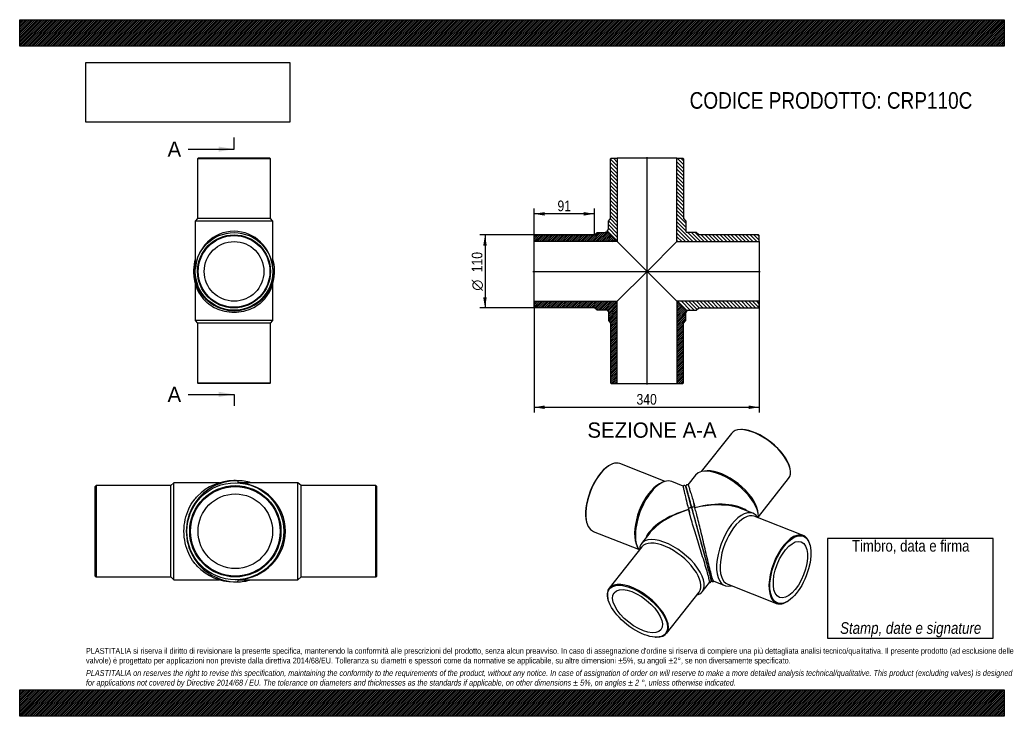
# Model space of a CAD drawing. Header units: millimetres. Extents: x 0 to 1485, y 0 to 1050.
import ezdxf
from ezdxf.enums import TextEntityAlignment as Align
from ezdxf.lldxf.tags import DXFTag

# ---------------------------------------------------------------- set-up
doc = ezdxf.new("R2010")
doc.units = ezdxf.units.MM
doc.header["$LTSCALE"] = 5
for name, color, linetype in [('CRP110C', 7, 'Continuous'), ('CRP110C_MIR', 7, 'Continuous'), ('Default', 7, 'Continuous'), ('DV4_Default', 7, 'Continuous')]:
    doc.layers.add(name, color=color, linetype=linetype)
doc.styles.add('SEACAD_Arial_Narrow', font='ARIALN.TTF')
doc.styles.add('SEACAD_Solid_Edge_ANSI', font='seans.ttf')
doc.styles.add('SEACAD_Solid_Edge_ANSI1_Symbols', font='semeca1.ttf')
tags = doc.linetypes.add('CENTER2', pattern=[28.575, 19.05, -3.175, 3.175, -3.175]).pattern_tags.tags
tags[10:11] = [DXFTag(74, 4), DXFTag(75, 0), DXFTag(340, '0'), DXFTag(46, 0.0), DXFTag(50, 0.0), DXFTag(44, 0.0), DXFTag(45, 0.0)]
tags[8:9] = [DXFTag(74, 4), DXFTag(75, 0), DXFTag(340, '0'), DXFTag(46, 0.0), DXFTag(50, 0.0), DXFTag(44, 0.0), DXFTag(45, 0.0)]
tags[6:7] = [DXFTag(74, 4), DXFTag(75, 0), DXFTag(340, '0'), DXFTag(46, 0.0), DXFTag(50, 0.0), DXFTag(44, 0.0), DXFTag(45, 0.0)]
tags[4:5] = [DXFTag(74, 4), DXFTag(75, 0), DXFTag(340, '0'), DXFTag(46, 0.0), DXFTag(50, 0.0), DXFTag(44, 0.0), DXFTag(45, 0.0)]
doc.dimstyles.new('Plastitalia', dxfattribs={"dimtxt": 16, "dimasz": 16, "dimexe": 8, "dimexo": 0, "dimgap": 4, "dimtad": 1, "dimdec": 0, "dimtxsty": 'SEACAD_Arial_Narrow', "dimblk1": '_SE_FILLED', "dimblk2": '_SE_FILLED', "dimsah": 1, "dimcen": 8, "dimadec": 0, "dimazin": 0, "dimtfac": 0.7, "dimtdec": 1, "dimtmove": 0, "dimatfit": 3, "dimfxl": 1, "dimtolj": 1, "dimarcsym": 0})
picture_1 = doc.add_image_def('image1.jpg', size_in_pixel=(4302, 1260))

# ---------------------------------------------------------------- blocks, each defined once
blk = doc.blocks.new('SE')
at = {"layer": 'CRP110C', "color": 7, "linetype": 'Continuous'}
for p, q in [((264.8, 651.7), (264.8, 596.6)), ((381.8, 596.6), (381.8, 651.6)), ((381.8, 596.6), (264.8, 596.6)), ((264.8, 596.6), (268.3, 592.6)), ((378.3, 592.6), (381.8, 596.6)), ((378.3, 592.6), (268.3, 592.6)), ((268.3, 592.6), (268.3, 502.6)), ((378.3, 502.6), (378.3, 592.6)), ((268.3, 502.6), (378.3, 502.6)), ((268.3, 502.6), (269.3, 501.6)), ((377.3, 501.6), (269.3, 501.6)), ((377.3, 501.6), (378.3, 502.6))]:
    blk.add_line(p, q, dxfattribs=at)
for centre, start, end in [((323.3, 669.5), 178.8535, 180.585), ((323.3, 668.9), 180.0066, 226.1651), ((323.3, 668.9), 313.5603, 359.9933), ((323.3, 669.5), 359.415, 1.239)]:
    blk.add_arc(centre, 61, start, end, dxfattribs=at)
for centre, major_axis, start_param, end_param in [((264.8, 668.9), (2.5, 0), 2.961559, 3.143538), ((381.8, 668.9), (-2.5, 0), 3.139647, 3.317204)]:
    blk.add_ellipse(centre, major_axis=major_axis, ratio=0.707107, start_param=start_param, end_param=end_param, dxfattribs=at)
blk.add_open_spline([(381.8, 671.9), (381.8, 671.5), (381.8, 671.1), (381.8, 670.6)], degree=3, dxfattribs=at)
blk.add_open_spline([(365.4, 624.7), (363.9, 623.4), (362.4, 622.1), (357.7, 618.4), (354.1, 616.3), (346.2, 612.6), (341.9, 611.1), (332.9, 609.1), (328.1, 608.6), (318.5, 608.6), (313.7, 609.1), (304.6, 611.2), (300.3, 612.6), (292.5, 616.3), (288.9, 618.4), (284.1, 622.1), (282.5, 623.5), (281, 624.9)], degree=3, knots=[0.2807262, 0.2807262, 0.2807262, 0.2807262, 0.3125, 0.3125, 0.375, 0.375, 0.4375, 0.4375, 0.5, 0.5, 0.5625, 0.5625, 0.625, 0.625, 0.6875, 0.6875, 0.7206741, 0.7206741, 0.7206741, 0.7206741], dxfattribs=at)
at = {"layer": 'CRP110C_MIR', "color": 7, "linetype": 'Continuous'}
for p, q in [((269.3, 841.1), (268.3, 840.1)), ((378.3, 840.1), (268.3, 840.1)), ((268.3, 840.1), (268.3, 750.1)), ((377.3, 841.1), (269.3, 841.1)), ((378.3, 840.1), (377.3, 841.1)), ((378.3, 750.1), (378.3, 840.1)), ((268.3, 750.1), (264.8, 746.1)), ((381.8, 746.1), (264.8, 746.1)), ((264.8, 746.1), (264.8, 677.7)), ((378.3, 750.1), (268.3, 750.1)), ((381.8, 746.1), (378.3, 750.1)), ((381.8, 677.7), (381.8, 746.1)), ((264.9, 674.1), (264.9, 674.2)), ((264.9, 674.2), (264.9, 674.2)), ((381.7, 674.2), (381.7, 674.1)), ((381.7, 674.2), (381.7, 674.2))]:
    blk.add_line(p, q, dxfattribs=at)
for radius in [58.5, 55, 54, 45]:
    blk.add_circle((323.3, 670.6), radius, dxfattribs=at)
for centre, radius, start, end in [((324.1, 672.4), 61.8, 163.6669, 180.0259), ((322.5, 672.4), 61.8, 359.9763, 16.3267), ((323.3, 672.4), 61, 179.9977, 0.0023)]:
    blk.add_arc(centre, radius, start, end, dxfattribs=at)
for centre, major_axis, ratio, start_param, end_param in [((323.3, 670.6), (0, -60.5), 0.966942, 1.630227, 4.652959), ((264.8, 672.4), (2.5, 0), 0.707107, 1.528767, 3.139649), ((381.8, 672.4), (-2.5, 0), 0.707107, 3.143537, 4.754418)]:
    blk.add_ellipse(centre, major_axis=major_axis, ratio=ratio, start_param=start_param, end_param=end_param, dxfattribs=at)
for points in [[(264.8, 677.7), (264.8, 676.6), (264.8, 675.4), (264.9, 674.2)], [(381.7, 674.2), (381.8, 675.4), (381.8, 676.6), (381.8, 677.7)]]:
    blk.add_open_spline(points, degree=3, dxfattribs=at)
blk = doc.blocks.new('SE1')
at = {"layer": 'CRP110C', "color": 7, "linetype": 'Continuous'}
for p, q in [((115.2, 347.7), (114, 346.4)), ((114, 211.4), (114, 346.4)), ((115.2, 347.7), (115.2, 210.2)), ((227.7, 347.7), (115.2, 347.7)), ((232.7, 352.1), (227.7, 347.7)), ((227.7, 210.2), (227.7, 347.7)), ((232.7, 205.8), (232.7, 352.1)), ((301.5, 352.1), (232.7, 352.1)), ((114, 211.4), (115.2, 210.2)), ((115.2, 210.2), (227.7, 210.2)), ((227.7, 210.2), (232.7, 205.8)), ((232.7, 205.8), (301.4, 205.8))]:
    blk.add_line(p, q, dxfattribs=at)
for centre, radius, start, end in [((323, 278.9), 76.2, 90.0066, 136.1651), ((323.8, 278.9), 76.3, 88.8535, 90.585), ((323, 278.9), 76.2, 223.5603, 269.9933), ((323.8, 278.9), 76.3, 269.415, 271.239)]:
    blk.add_arc(centre, radius, start, end, dxfattribs=at)
for centre, major_axis, start_param, end_param in [((323, 352.1), (0, -3.13), 2.961559, 3.143538), ((323, 205.8), (0, 3.13), 3.139647, 3.317204)]:
    blk.add_ellipse(centre, major_axis=major_axis, ratio=0.707107, start_param=start_param, end_param=end_param, dxfattribs=at)
blk.add_open_spline([(267.8, 226.4), (266.1, 228.1), (264.5, 230), (260, 236), (257.3, 240.4), (252.7, 250.3), (250.9, 255.6), (248.4, 267), (247.7, 273), (247.7, 284.9), (248.4, 290.9), (250.9, 302.3), (252.7, 307.6), (257.3, 317.4), (260, 321.9), (264.6, 328), (266.3, 329.9), (268.1, 331.8)], degree=3, knots=[0.2807262, 0.2807262, 0.2807262, 0.2807262, 0.3125, 0.3125, 0.375, 0.375, 0.4375, 0.4375, 0.5, 0.5, 0.5625, 0.5625, 0.625, 0.625, 0.6875, 0.6875, 0.7206741, 0.7206741, 0.7206741, 0.7206741], dxfattribs=at)
blk.add_open_spline([(326.9, 205.8), (326.3, 205.8), (325.8, 205.8), (325.2, 205.8)], degree=3, dxfattribs=at)
at = {"layer": 'CRP110C_MIR', "color": 7, "linetype": 'Continuous'}
for p, q in [((329.6, 351.9), (329.7, 351.9)), ((329.7, 351.9), (329.7, 351.9)), ((419.6, 352.1), (334.1, 352.1)), ((419.6, 205.8), (419.6, 352.1)), ((424.6, 347.7), (419.6, 352.1)), ((424.6, 210.2), (424.6, 347.7)), ((537.1, 347.7), (424.6, 347.7)), ((537.1, 210.2), (537.1, 347.7)), ((538.4, 346.4), (537.1, 347.7)), ((538.4, 211.4), (538.4, 346.4)), ((419.6, 205.8), (424.6, 210.2)), ((424.6, 210.2), (537.1, 210.2)), ((537.1, 210.2), (538.4, 211.4)), ((329.7, 205.9), (329.6, 205.9)), ((329.7, 205.9), (329.7, 205.9)), ((334.1, 205.8), (419.6, 205.8))]:
    blk.add_line(p, q, dxfattribs=at)
for radius in [73.1, 68.8, 67.5, 56.2]:
    blk.add_circle((325.2, 278.9), radius, dxfattribs=at)
for centre, radius, start, end in [((327.5, 278.9), 76.2, 89.9977, 270.0023), ((327.5, 277.9), 77.3, 73.6669, 90.0259), ((327.5, 280), 77.3, 269.9763, 286.3267)]:
    blk.add_arc(centre, radius, start, end, dxfattribs=at)
for centre, major_axis, ratio, start_param, end_param in [((327.5, 352.1), (0, -3.13), 0.707107, 1.528767, 3.139649), ((325.2, 278.9), (-75.6, 0), 0.966942, 1.630227, 4.652959), ((327.5, 205.8), (0, 3.13), 0.707107, 3.143537, 4.754418)]:
    blk.add_ellipse(centre, major_axis=major_axis, ratio=ratio, start_param=start_param, end_param=end_param, dxfattribs=at)
for points in [[(334.1, 352.1), (332.6, 352.1), (331.2, 352), (329.7, 351.9)], [(329.7, 205.9), (331.2, 205.8), (332.6, 205.8), (334.1, 205.8)]]:
    blk.add_open_spline(points, degree=3, dxfattribs=at)
blk = doc.blocks.new('SE2')
at = {"layer": 'CRP110C', "color": 7, "linetype": 'Continuous'}
for p, q in [((888.8, 377.8), (888, 377.2)), ((973.4, 354.1), (905.2, 380.8)), ((968.7, 352.2), (965, 350.4)), ((1000.8, 347.1), (983.5, 353.9)), ((1008.8, 311.7), (1008.8, 311.8)), ((854.9, 292.7), (855.1, 291.7)), ((865.1, 278.4), (933.3, 251.7)), ((950.3, 276.3), (937.7, 260.4)), ((938.3, 255.4), (889.1, 193.2)), ((929.7, 260.1), (931.1, 256.3)), ((1029.5, 187.8), (1040.6, 201.9)), ((975.5, 125), (1024.6, 187.2)), ((887.2, 176.9), (887.5, 175.9)), ((959, 119.4), (960, 119.4))]:
    blk.add_line(p, q, dxfattribs=at)
blk.add_arc((7878.3, 2088.8), 7090.1, 195.24105, 195.36924, dxfattribs=at)
for centre, major_axis, ratio, start_param, end_param in [((884.4, 329.9), (19.7, 50.3), 0.47604, 0.571993, 2.569599), ((885.2, 329.6), (-20, -51.2), 0.47604, 3.141593, 6.283185), ((962.2, 299.4), (-21.3, -54.5), 0.47604, 3.141593, 5.987311), ((958.9, 300.7), (-20, -51.2), 0.47604, 3.635018, 5.78976), ((1024, 275.2), (14.7, -54.1), 0.001558, 2.345566, 3.140438), ((1011.2, 312.5), (2.41, 0.65), 0.671516, 0.002303, 3.185926), ((1024, 275.2), (81.6, 20.7), 0.466753, 1.638783, 2.812622), ((1024, 275.2), (80.9, 23.3), 0.466769, 1.623919, 2.427616), ((1024, 275.2), (80.9, 23.3), 0.466769, -3.855569, -3.718942), ((983.6, 224.1), (45.9, -36.3), 0.473626, 0, 3.489257), ((981.4, 221.3), (43.2, -34.1), 0.473626, 0, 3.141593), ((932.3, 159.1), (-43.2, 34.1), 0.473626, 0, 0.567788), ((932.3, 159.1), (-43.2, 34.1), 0.473626, 2.573805, 6.283185), ((983.6, 224.1), (45.9, -36.3), 0.473626, 5.935521, 6.283185)]:
    blk.add_ellipse(centre, major_axis=major_axis, ratio=ratio, start_param=start_param, end_param=end_param, dxfattribs=at)
for major_axis in [(42.4, -33.5), (35.3, -27.9)]:
    blk.add_ellipse((931.8, 158.4), major_axis=major_axis, ratio=0.473626, dxfattribs=at)
for points, degree, knots in [([(1000.7, 347.2), (1000.7, 347.1), (1000.6, 347), (1000.7, 346.1), (1000.8, 345.1), (1001.4, 342.2), (1001.8, 340.3), (1002.7, 336), (1003.3, 333.5), (1004.9, 326.9), (1006, 322.4), (1007.3, 317.6)], 3, [0.6582763, 0.6582763, 0.6582763, 0.6582763, 0.6875, 0.6875, 0.75, 0.75, 0.8125, 0.8125, 0.875, 0.875, 0.9654167, 0.9654167, 0.9654167, 0.9654167]), ([(1006, 341.6), (1005.8, 342.2), (1005.5, 343.4), (1005.1, 344.7), (1004.9, 345.6), (1004.7, 346.1), (1004.5, 346.7), (1003.9, 347.3), (1003.5, 347.6), (1003, 347.8), (1002.8, 347.8), (1002.4, 347.8), (1002.1, 347.8), (1001.7, 347.8), (1001.2, 347.6), (1000.9, 347.3), (1000.7, 347.1)], 3, [0.826051, 0.826051, 0.826051, 0.826051, 0.8531812, 0.8858, 0.9086868, 0.9319732, 0.9527522, 0.9667057, 0.9793233, 0.9820976, 0.9846273, 0.9869823, 0.989223, 0.9914976, 0.9949347, 1, 1, 1, 1]), ([(1013.6, 313.1), (1013.1, 314.9), (1012.7, 316.7), (1011.8, 320), (1011.3, 321.7), (1010.5, 324.7), (1010.1, 326.2), (1009.3, 329), (1009, 330.4), (1008.3, 332.9), (1008, 334.1), (1007.4, 336.4), (1007.1, 337.4), (1006.6, 339.3), (1006.3, 340.2), (1005.9, 341.8), (1005.7, 342.5), (1005.4, 343.8), (1005.3, 344.3), (1005, 345.2), (1004.9, 345.5), (1004.8, 345.9), (1004.8, 346), (1004.8, 346), (1004.8, 345.9), (1004.9, 345.8), (1004.9, 345.7), (1005, 345.4), (1005.1, 345.2), (1005.2, 344.8), (1005.2, 344.5), (1005.4, 343.9), (1005.5, 343.6), (1005.7, 342.9), (1005.8, 342.5), (1006.1, 341.6), (1006.2, 341.1), (1006.5, 340.1), (1006.6, 339.6), (1006.9, 338.4), (1007.1, 337.8), (1007.5, 336.4), (1007.7, 335.7), (1008.1, 334.3), (1008.3, 333.5), (1008.7, 331.9), (1008.9, 331.1), (1009.4, 329.4), (1009.6, 328.5), (1010.1, 326.7), (1010.4, 325.8), (1011.2, 322.9), (1011.7, 321), (1012.5, 317.9), (1012.8, 316.9), (1013.3, 315.1), (1013.5, 314.3), (1013.7, 313.5)], 3, [0, 0, 0, 0, 0.03125, 0.03125, 0.0625, 0.0625, 0.09375, 0.09375, 0.125, 0.125, 0.15625, 0.15625, 0.1875, 0.1875, 0.21875, 0.21875, 0.25, 0.25, 0.28125, 0.28125, 0.3125, 0.3125, 0.34375, 0.34375, 0.359375, 0.359375, 0.375, 0.375, 0.390625, 0.390625, 0.40625, 0.40625, 0.421875, 0.421875, 0.4375, 0.4375, 0.453125, 0.453125, 0.46875, 0.46875, 0.484375, 0.484375, 0.5, 0.5, 0.515625, 0.515625, 0.53125, 0.53125, 0.546875, 0.546875, 0.5625, 0.5625, 0.59375, 0.59375, 0.609375, 0.609375, 0.6211153, 0.6211153, 0.6211153, 0.6211153]), ([(1013.6, 313.1), (1014.2, 311.1), (1014.7, 309), (1015.3, 306.9), (1015.9, 304.7), (1017.1, 300.3), (1018.4, 295.6), (1019.7, 290.8), (1021, 285.9), (1021.7, 283.4), (1022.4, 280.9), (1023, 278.3), (1023.7, 275.8)], 2, [0, 0, 0, 0.125, 0.125, 0.25, 0.25, 0.5, 0.5, 0.75, 0.75, 0.875, 0.875, 1, 1, 1]), ([(1040.6, 201.9), (1040.6, 201.9), (1040.7, 202.1), (1040.6, 203), (1040.4, 204.2), (1039.5, 208), (1038.9, 210.5), (1037.2, 216.7), (1036.2, 220.4), (1033.8, 228.4), (1032.5, 232.7), (1029.7, 241.6), (1028.3, 246.2), (1025.5, 255.3), (1024.1, 259.9), (1019.9, 273.3), (1017.3, 281.9), (1013.8, 293.8), (1012.7, 297.6), (1010.7, 304.9), (1009.7, 308.4), (1008.8, 311.7)], 3, [0.3487172, 0.3487172, 0.3487172, 0.3487172, 0.375, 0.375, 0.4375, 0.4375, 0.5, 0.5, 0.5625, 0.5625, 0.625, 0.625, 0.6875, 0.6875, 0.75, 0.75, 0.875, 0.875, 0.9375, 0.9375, 1, 1, 1, 1]), ([(1023.7, 275.8), (1024.7, 272.3), (1025.6, 268.8), (1026.6, 265.3), (1027.5, 261.9), (1028.5, 258.4), (1029.4, 255), (1030.3, 251.6), (1031.2, 248.3)], 2, [0, 0, 0, 0.25, 0.25, 0.5, 0.5, 0.75, 0.75, 1, 1, 1]), ([(1031.2, 248.3), (1032.1, 245), (1032.9, 241.9), (1033.8, 238.8), (1034.6, 235.8), (1035.4, 232.9), (1036.1, 230.2), (1036.9, 227.4), (1037.6, 224.9)], 2, [0, 0, 0, 0.25, 0.25, 0.5, 0.5, 0.75, 0.75, 1, 1, 1]), ([(1040.5, 201.8), (1040.7, 201.8), (1040.9, 201.8), (1041.2, 201.9), (1041.5, 202), (1041.7, 202.1), (1042, 202.2), (1042.3, 202.4), (1042.5, 202.7), (1042.7, 203), (1042.9, 203.7), (1042.9, 204.8), (1042.7, 205.9), (1042.4, 207.1), (1042.1, 208.3), (1041.9, 209.1), (1041.8, 209.3)], 3, [0, 0, 0, 0, 0.0063224, 0.0100682, 0.0124534, 0.0148961, 0.0202485, 0.0265838, 0.0385496, 0.0532392, 0.102746, 0.1554872, 0.2117066, 0.271786, 0.3383744, 0.3615396, 0.3615396, 0.3615396, 0.3615396])]:
    blk.add_open_spline(points, degree=degree, knots=knots, dxfattribs=at)
for points in [[(1007.3, 317.8), (1007.4, 317.4), (1007.9, 315.6), (1008.8, 312.2)], [(1008.8, 312.2), (1009.8, 308.4), (1010.4, 306.2), (1010.5, 305.7)]]:
    blk.add_open_spline(points, degree=3, dxfattribs=at)
at = {"layer": 'CRP110C_MIR', "color": 7, "linetype": 'Continuous'}
for p, q in [((1089.9, 432.1), (1088.8, 432.1)), ((1073.3, 426.5), (1027.9, 368.9)), ((1161.6, 374.7), (1161.3, 375.7)), ((1019.3, 363.7), (1007.7, 349)), ((1036.9, 369.9), (1032.8, 369.7)), ((1114.2, 300.8), (1159.7, 358.3)), ((1105.9, 306), (1087.1, 313.4)), ((1181.6, 272.6), (1107.9, 301.5)), ((1113.8, 305.7), (1113.1, 309.7)), ((1191.9, 258.3), (1191.6, 259.3)), ((1046.7, 203.5), (1063.3, 197.1)), ((1067.8, 199), (1141.5, 170.2)), ((1157.9, 173.2), (1158.8, 173.7))]:
    blk.add_line(p, q, dxfattribs=at)
blk.add_arc((6749.7, 1784), 5921.1, 195.26677, 195.42027, dxfattribs=at)
for centre, major_axis, ratio, start_param, end_param in [((1116.5, 392.4), (43.2, -34.1), 0.473626, 0, 3.141593), ((1117.1, 393.1), (-42.4, 33.5), 0.473626, 3.70938, 5.715398), ((1065.2, 327.4), (45.9, -36.3), 0.473626, 0.294071, 3.141593), ((1067.4, 330.2), (43.2, -34.1), 0.473626, 0.489911, 2.651682), ((1016, 313.8), (2.41, 0.65), 0.671516, 0.215901, 3.143896), ((1016, 313.8), (2.41, 0.65), 0.671516, -0.039726, 0.215901), ((1024, 275.2), (-80.9, -23.3), 0.466769, 3.470223, 4.64665), ((1024, 275.2), (-81.6, -20.7), 0.466753, 3.858632, 4.661515), ((1024, 275.2), (-81.6, -20.7), 0.466753, 3.718882, 3.858632), ((1084.6, 251.5), (21.3, 54.5), 0.47604, 0, 3.489257), ((1087.9, 250.3), (20, 51.2), 0.47604, 0, 3.141593), ((1084.6, 251.5), (21.3, 54.5), 0.47604, 5.935521, 6.283185), ((1161.6, 221.4), (-20, -51.2), 0.47604, 2.569599, 6.283185), ((1161.6, 221.4), (-20, -51.2), 0.47604, 0, 0.571993)]:
    blk.add_ellipse(centre, major_axis=major_axis, ratio=ratio, start_param=start_param, end_param=end_param, dxfattribs=at)
for major_axis in [(19.7, 50.3), (16.4, 41.9)]:
    blk.add_ellipse((1162.4, 221.1), major_axis=major_axis, ratio=0.47604, dxfattribs=at)
for points, knots in [([(1007.8, 349.1), (1007.5, 349.1), (1007.1, 349.2), (1006.6, 349.1), (1006.2, 348.9), (1005.9, 348.8), (1005.7, 348.6), (1005.5, 348.4), (1005.1, 348.1), (1004.9, 347.5), (1004.8, 346.7), (1004.8, 346.2), (1004.9, 345.9), (1005.1, 345.1), (1005.5, 343.8), (1006, 341.9), (1006.7, 339.3), (1007.6, 335.9), (1008.5, 332.4), (1009.3, 329.6), (1009.8, 327.5), (1010.5, 324.9), (1011.4, 321.8), (1012.4, 317.9), (1013.1, 315.3), (1013.6, 313.6)], [0, 0, 0, 0, 0.00994, 0.016356, 0.020661, 0.024836, 0.02895, 0.032992, 0.037013, 0.055123, 0.083553, 0.119272, 0.160949, 0.201727, 0.283777, 0.359426, 0.434156, 0.545841, 0.65393, 0.690106, 0.73388, 0.786577, 0.848278, 0.919276, 1, 1, 1, 1]), ([(1007.8, 349.1), (1007.8, 349.1), (1007.9, 349), (1008.3, 348.2), (1008.7, 347.2), (1009.7, 344.4), (1010.2, 342.6), (1011.6, 338.4), (1012.3, 336), (1014.7, 328), (1016.5, 321.6), (1018.5, 314.4)], [0.6575815, 0.6575815, 0.6575815, 0.6575815, 0.6875, 0.6875, 0.75, 0.75, 0.8125, 0.8125, 0.875, 0.875, 1, 1, 1, 1]), ([(1013.6, 313.6), (1014.3, 311.1), (1015.3, 307.2), (1017.2, 300.3), (1018.9, 293.9), (1020.6, 287.7), (1022.1, 282), (1023.6, 276.7), (1024.8, 272), (1026.3, 266.5), (1028.1, 260), (1030, 253), (1031.7, 246.8), (1033.1, 241.6), (1034.5, 236.4), (1035.9, 231.4), (1037.2, 226.6), (1038.3, 222.5), (1039.2, 219.1), (1040, 216.2), (1040.8, 213.5), (1041.4, 211.2), (1041.9, 209.3), (1042.3, 207.8), (1042.7, 206.5), (1043, 205.5), (1043.2, 204.7), (1043.6, 204.1), (1044.1, 203.6), (1044.5, 203.3), (1044.8, 203.2), (1045.2, 203.1), (1045.6, 203.1), (1045.9, 203.2), (1046.3, 203.3), (1046.6, 203.4), (1046.8, 203.5), (1046.8, 203.6)], [0, 0, 0, 0, 0.06061, 0.117413, 0.169961, 0.21796, 0.261257, 0.299804, 0.333637, 0.36284, 0.416378, 0.47079, 0.507398, 0.544167, 0.580842, 0.617171, 0.653238, 0.68918, 0.716188, 0.74385, 0.772532, 0.802371, 0.827186, 0.852936, 0.879715, 0.906735, 0.930566, 0.955299, 0.974291, 0.981613, 0.98476, 0.987754, 0.990712, 0.993655, 0.995404, 0.998809, 1, 1, 1, 1]), ([(1013.6, 313.1), (1013.7, 312.9), (1013.8, 312.5), (1014, 311.8), (1014.2, 311.1), (1014.4, 310.4), (1014.6, 309.7), (1014.8, 308.7), (1015.3, 307), (1016.1, 304.1), (1017.1, 300.3), (1018.1, 296.7), (1019, 293.4), (1019.6, 290.9), (1020.5, 287.7), (1021.2, 285.2), (1021.8, 282.8), (1022.3, 281.1), (1022.8, 279.3), (1023.3, 277.6), (1023.6, 276.4), (1023.7, 275.8)], [0, 0, 0, 0, 0.020786, 0.041608, 0.062464, 0.083354, 0.104275, 0.125224, 0.173537, 0.250206, 0.374908, 0.499852, 0.537359, 0.642844, 0.692626, 0.785572, 0.82875, 0.871796, 0.914695, 0.957434, 1, 1, 1, 1]), ([(1046.7, 203.5), (1046.7, 203.6), (1046.6, 203.7), (1046.1, 204.5), (1045.7, 205.6), (1044.5, 209.3), (1043.7, 211.8), (1042, 218), (1041.1, 221.7), (1039, 229.8), (1038, 234.2), (1035.8, 243.3), (1034.7, 247.9), (1032.5, 257.3), (1031.5, 261.9), (1028.2, 275.6), (1026.2, 284.3), (1023.2, 296.4), (1022.2, 300.2), (1020.9, 305.3), (1020.5, 306.8), (1020.1, 308.2)], [0.3493754, 0.3493754, 0.3493754, 0.3493754, 0.375, 0.375, 0.4375, 0.4375, 0.5, 0.5, 0.5625, 0.5625, 0.625, 0.625, 0.6875, 0.6875, 0.75, 0.75, 0.875, 0.875, 0.9375, 0.9375, 0.9623776, 0.9623776, 0.9623776, 0.9623776]), ([(1023.7, 275.8), (1023.8, 275.7), (1023.8, 275.5), (1025.1, 270.8), (1026.3, 266.2), (1028.8, 257.1), (1030, 252.6), (1031.2, 248.3)], [0, 0, 0, 0, 0.015033, 0.015033, 0.507516, 0.507516, 1, 1, 1, 1]), ([(1031.2, 248.3), (1032.4, 243.9), (1033.5, 239.8), (1035.7, 231.9), (1036.7, 228.3), (1037.6, 224.9)], [0, 0, 0, 0, 0.5, 0.5, 1, 1, 1, 1]), ([(1041.7, 209.6), (1042.2, 207.9), (1042.6, 206.7), (1043, 205.1), (1043.1, 204.8), (1043, 205)], [0, 0, 0, 0, 0.5, 0.5, 1, 1, 1, 1])]:
    blk.add_open_spline(points, degree=3, knots=knots, dxfattribs=at)
for points in [[(1018.3, 314.8), (1017.5, 317.7), (1017, 319.5), (1016.8, 320.2)], [(1020.1, 308.3), (1019.9, 308.8), (1019.3, 311), (1018.3, 314.8)]]:
    blk.add_open_spline(points, degree=3, dxfattribs=at)
blk = doc.blocks.new('SE4')
at = {"color": 7, "linetype": 'Continuous', "style": 'SEACAD_Solid_Edge_ANSI'}
blk.add_text('A', height=23, dxfattribs=at).set_placement((223, 866.4), align=Align.TOP_LEFT)
blk = doc.blocks.new('SE5')
at = {"color": 7, "linetype": 'Continuous', "style": 'SEACAD_Solid_Edge_ANSI'}
blk.add_text('A', height=23, dxfattribs=at).set_placement((223, 496.7), align=Align.TOP_LEFT)
blk = doc.blocks.new('SEANNOT_GROUP')
at = {"linetype": 'Continuous'}
blk.add_hatch(color=7, dxfattribs=at).paths.add_polyline_path([(300.3, 851.1), (323.3, 854.9), (300.3, 858.8)])
at = {"color": 7, "linetype": 'Continuous'}
blk.add_lwpolyline([(254.3, 854.9), (323.3, 854.9)], dxfattribs=at)
blk = doc.blocks.new('SEANNOT_GROUP1')
at = {"linetype": 'Continuous'}
blk.add_hatch(color=7, dxfattribs=at).paths.add_polyline_path([(300.3, 481.4), (323.3, 485.2), (300.3, 489.1)])
at = {"color": 7, "linetype": 'Continuous'}
blk.add_lwpolyline([(254.3, 485.2), (323.3, 485.2)], dxfattribs=at)
blk = doc.blocks.new('SE3')
at = {"layer": 'Default', "color": 7, "linetype": 'CENTER2'}
for p, q in [((323.3, 854.9), (323.3, 872.2)), ((323.3, 485.2), (323.3, 468))]:
    blk.add_line(p, q, dxfattribs=at)
at = {"layer": 'Default', "color": 7, "linetype": 'CENTER2', "const_width": 0.0001}
blk.add_lwpolyline([(323.3, 854.9), (323.3, 485.2)], dxfattribs=at)
at = {"layer": 'Default'}
for name in ['SE4', 'SEANNOT_GROUP', 'SE5', 'SEANNOT_GROUP1']:
    blk.add_blockref(name, (0, 0), dxfattribs=at)
blk = doc.blocks.new('SE6')
at = {"layer": 'CRP110C', "linetype": 'Continuous'}
h = blk.add_hatch(dxfattribs=at)
h.set_pattern_fill('LINE', scale=0.629921, angle=45, style=0)
edge = h.paths.add_edge_path()
edge.add_line((775.8, 724.6), (775.8, 715.6))
edge.add_line((775.8, 715.6), (901.3, 715.6))
edge.add_line((901.3, 715.6), (887.2, 729.7))
edge.add_spline(control_points=[(887.2, 729.7), (886, 730.9), (884.6, 730.6), (883.7, 729.7), (883.5, 729.6), (883.4, 729.4), (883.2, 729.1)], knot_values=[0.75, 0.75, 0.75, 0.75, 1, 1, 1, 1.06428, 1.06428, 1.06428, 1.06428], weights=[0.5, 0.5, 0.666667, 1, 0.914293, 0.839604, 0.775934], degree=3, periodic=0)
edge.add_line((883.2, 729.1), (870.8, 729.1))
edge.add_line((870.8, 729.1), (866.8, 725.6))
edge.add_line((866.8, 725.6), (776.8, 725.6))
edge.add_line((776.8, 725.6), (775.8, 724.6))
h = blk.add_hatch(dxfattribs=at)
h.set_pattern_fill('LINE', scale=0.629921, angle=45, style=0)
edge = h.paths.add_edge_path()
edge.add_line((866.8, 615.6), (870.8, 612.1))
edge.add_line((870.8, 612.1), (885.8, 612.1))
edge.add_arc((885.8, 610.1), 2, 0, 90, ccw=False)
edge.add_line((887.8, 610.1), (887.8, 596.6))
edge.add_line((887.8, 596.6), (891.3, 592.6))
edge.add_line((891.3, 592.6), (891.3, 502.6))
edge.add_line((891.3, 502.6), (892.3, 501.6))
edge.add_line((892.3, 501.6), (901.3, 501.6))
edge.add_line((901.3, 501.6), (901.3, 625.6))
edge.add_line((901.3, 625.6), (775.8, 625.6))
edge.add_line((775.8, 625.6), (775.8, 616.6))
edge.add_line((775.8, 616.6), (776.8, 615.6))
edge.add_line((776.8, 615.6), (866.8, 615.6))
h = blk.add_hatch(dxfattribs=at)
h.set_pattern_fill('LINE', scale=0.629921, angle=45, style=0)
edge = h.paths.add_edge_path()
edge.add_line((1001.3, 502.6), (1001.3, 592.6))
edge.add_line((1001.3, 592.6), (1004.8, 596.6))
edge.add_line((1004.8, 596.6), (1004.8, 608.6))
edge.add_spline(control_points=[(1004.8, 608.6), (1005.7, 609.5), (1006, 611), (1004.8, 612.1)], knot_values=[0.75, 0.75, 0.75, 0.75, 1, 1, 1, 1], weights=[1, 0.666667, 0.5, 0.5], degree=3, periodic=0)
edge.add_line((1004.8, 612.1), (991.3, 625.6))
edge.add_line((991.3, 625.6), (991.3, 501.6))
edge.add_line((991.3, 501.6), (1000.3, 501.6))
edge.add_line((1000.3, 501.6), (1001.3, 502.6))
at = {"layer": 'CRP110C_MIR', "linetype": 'Continuous'}
h = blk.add_hatch(dxfattribs=at)
h.set_pattern_fill('LINE', scale=1.25984, angle=135, style=0)
edge = h.paths.add_edge_path()
edge.add_line((891.3, 840.1), (891.3, 750.1))
edge.add_line((891.3, 750.1), (887.8, 746.1))
edge.add_line((887.8, 746.1), (887.8, 733.7))
edge.add_spline(control_points=[(887.8, 733.7), (887.6, 733.6), (887.4, 733.4), (887.2, 733.3), (886.3, 732.4), (886, 730.9), (887.2, 729.7)], knot_values=[0.75, 0.75, 0.75, 0.75, 0.81428, 0.81428, 0.81428, 1.06428, 1.06428, 1.06428, 1.06428], weights=[0.775934, 0.839604, 0.914293, 1, 0.666667, 0.5, 0.5], degree=3, periodic=0)
edge.add_line((887.2, 729.7), (901.3, 715.6))
edge.add_line((901.3, 715.6), (901.3, 841.1))
edge.add_line((901.3, 841.1), (892.3, 841.1))
edge.add_line((892.3, 841.1), (891.3, 840.1))
h = blk.add_hatch(dxfattribs=at)
h.set_pattern_fill('LINE', scale=1.25984, angle=135, style=0)
edge = h.paths.add_edge_path()
edge.add_line((1001.3, 840.1), (1000.3, 841.1))
edge.add_line((1000.3, 841.1), (991.3, 841.1))
edge.add_line((991.3, 841.1), (991.3, 715.6))
edge.add_line((991.3, 715.6), (1115.3, 715.6))
edge.add_line((1115.3, 715.6), (1115.3, 724.6))
edge.add_line((1115.3, 724.6), (1114.3, 725.6))
edge.add_line((1114.3, 725.6), (1024.3, 725.6))
edge.add_line((1024.3, 725.6), (1020.3, 729.1))
edge.add_line((1020.3, 729.1), (1006.8, 729.1))
edge.add_arc((1006.8, 731.1), 2, 180, 270, ccw=False)
edge.add_line((1004.8, 731.1), (1004.8, 746.1))
edge.add_line((1004.8, 746.1), (1001.3, 750.1))
edge.add_line((1001.3, 750.1), (1001.3, 840.1))
h = blk.add_hatch(dxfattribs=at)
h.set_pattern_fill('LINE', scale=1.25984, angle=135, style=0)
edge = h.paths.add_edge_path()
edge.add_line((1115.3, 616.6), (1115.3, 625.6))
edge.add_line((1115.3, 625.6), (991.3, 625.6))
edge.add_line((991.3, 625.6), (1004.8, 612.1))
edge.add_spline(control_points=[(1004.8, 612.1), (1006, 611), (1007.4, 611.3), (1008.3, 612.1)], knot_values=[0.75, 0.75, 0.75, 0.75, 1, 1, 1, 1], weights=[0.5, 0.5, 0.666667, 1], degree=3, periodic=0)
edge.add_line((1008.3, 612.1), (1020.3, 612.1))
edge.add_line((1020.3, 612.1), (1024.3, 615.6))
edge.add_line((1024.3, 615.6), (1114.3, 615.6))
edge.add_line((1114.3, 615.6), (1115.3, 616.6))
at = {"layer": 'CRP110C', "color": 7, "linetype": 'Continuous'}
for p, q in [((866.8, 725.6), (870.8, 729.1)), ((870.8, 729.1), (883.2, 729.1)), ((887.2, 729.7), (901.3, 715.6)), ((775.8, 724.6), (776.8, 725.6)), ((775.8, 715.6), (775.8, 724.6)), ((775.8, 625.6), (775.8, 715.6)), ((901.3, 715.6), (775.8, 715.6)), ((776.8, 725.6), (866.8, 725.6)), ((946.3, 670.6), (901.3, 715.6)), ((901.3, 625.6), (946.3, 670.6)), ((946.3, 670.6), (991.3, 625.6)), ((775.8, 616.6), (775.8, 625.6)), ((775.8, 625.6), (901.3, 625.6)), ((901.3, 501.6), (901.3, 625.6)), ((991.3, 625.6), (991.3, 501.6)), ((991.3, 625.6), (1004.8, 612.1)), ((776.8, 615.6), (775.8, 616.6)), ((866.8, 615.6), (776.8, 615.6)), ((870.8, 612.1), (866.8, 615.6)), ((885.8, 612.1), (870.8, 612.1)), ((887.8, 610.1), (887.8, 596.6)), ((887.8, 596.6), (891.3, 592.6)), ((1001.3, 592.6), (1004.8, 596.6)), ((1004.8, 596.6), (1004.8, 608.6)), ((891.3, 592.6), (891.3, 502.6)), ((1001.3, 502.6), (1001.3, 592.6)), ((892.3, 501.6), (891.3, 502.6)), ((892.3, 501.6), (901.3, 501.6)), ((901.3, 501.6), (991.3, 501.6)), ((991.3, 501.6), (1000.3, 501.6)), ((1001.3, 502.6), (1000.3, 501.6))]:
    blk.add_line(p, q, dxfattribs=at)
blk.add_arc((885.8, 610.1), 2, 0, 90, dxfattribs=at)
blk.add_rational_spline([(883.2, 729.1), (883.4, 729.4), (883.5, 729.6), (883.7, 729.7), (884.6, 730.6), (886, 730.9), (887.2, 729.7)], [0.775933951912, 0.839604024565, 0.914292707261, 1, 0.666666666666, 0.5, 0.5], degree=3, knots=[0, 0, 0, 0, 0.204532, 0.204532, 0.204532, 1, 1, 1, 1], dxfattribs=at)
blk.add_rational_spline([(1004.8, 612.1), (1006, 611), (1005.7, 609.5), (1004.8, 608.6)], [0.5, 0.5, 0.666666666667, 1], degree=3, dxfattribs=at)
blk.add_open_spline([(1005.4, 611), (1005.4, 611), (1005.4, 611.1), (1005.4, 611.1)], degree=3, dxfattribs=at)
at = {"layer": 'CRP110C_MIR', "color": 7, "linetype": 'Continuous'}
for p, q in [((891.3, 840.1), (892.3, 841.1)), ((891.3, 750.1), (891.3, 840.1)), ((892.3, 841.1), (901.3, 841.1)), ((991.3, 841.1), (901.3, 841.1)), ((901.3, 841.1), (901.3, 715.6)), ((991.3, 841.1), (1000.3, 841.1)), ((991.3, 715.6), (991.3, 841.1)), ((1000.3, 841.1), (1001.3, 840.1)), ((1001.3, 840.1), (1001.3, 750.1)), ((887.8, 746.1), (891.3, 750.1)), ((887.8, 733.7), (887.8, 746.1)), ((1001.3, 750.1), (1004.8, 746.1)), ((1004.8, 746.1), (1004.8, 731.1)), ((901.3, 715.6), (887.2, 729.7)), ((1020.3, 729.1), (1006.8, 729.1)), ((1024.3, 725.6), (1020.3, 729.1)), ((946.3, 670.6), (901.3, 715.6)), ((991.3, 715.6), (946.3, 670.6)), ((991.3, 715.6), (1115.3, 715.6)), ((1114.3, 725.6), (1024.3, 725.6)), ((1114.3, 725.6), (1115.3, 724.6)), ((1115.3, 715.6), (1115.3, 724.6)), ((1115.3, 715.6), (1115.3, 625.6)), ((946.3, 670.6), (991.3, 625.6)), ((1115.3, 625.6), (991.3, 625.6)), ((1004.8, 612.1), (991.3, 625.6)), ((1115.3, 616.6), (1115.3, 625.6)), ((1008.3, 612.1), (1020.3, 612.1)), ((1020.3, 612.1), (1024.3, 615.6)), ((1024.3, 615.6), (1114.3, 615.6)), ((1115.3, 616.6), (1114.3, 615.6))]:
    blk.add_line(p, q, dxfattribs=at)
for centre, radius, start, end in [((889, 731.4), 2.45, 190.3717, 193.5208), ((1006.8, 731.1), 2, 180, 270)]:
    blk.add_arc(centre, radius, start, end, dxfattribs=at)
blk.add_rational_spline([(887.2, 729.7), (886, 730.9), (886.3, 732.4), (887.2, 733.3), (887.4, 733.4), (887.6, 733.6), (887.8, 733.7)], [0.5, 0.5, 0.666666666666, 1, 0.914292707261, 0.839604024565, 0.775933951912], degree=3, knots=[0, 0, 0, 0, 0.795468, 0.795468, 0.795468, 1, 1, 1, 1], dxfattribs=at)
blk.add_rational_spline([(1008.3, 612.1), (1007.4, 611.3), (1006, 611), (1004.8, 612.1)], [1, 0.666666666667, 0.5, 0.5], degree=3, dxfattribs=at)
at = {"layer": 'DV4_Default', "color": 7, "linetype": 'CENTER2'}
for p, q in [((946.3, 499.9), (946.3, 842.9)), ((774, 670.6), (1117, 670.6))]:
    blk.add_line(p, q, dxfattribs=at)
blk = doc.blocks.new('GDimGGroup')
at = {"layer": 'Default', "linetype": 'Continuous'}
for points in [[(699.1, 709.6), (704.4, 709.6), (701.8, 725.6)], [(699.1, 631.6), (701.8, 615.6), (704.4, 631.6)]]:
    blk.add_hatch(color=7, dxfattribs=at).paths.add_polyline_path(points)
at = {"layer": 'Default', "color": 7, "linetype": 'Continuous'}
for p, q in [((866.8, 725.6), (693.8, 725.6)), ((701.8, 725.6), (701.8, 615.6)), ((866.8, 615.6), (693.8, 615.6))]:
    blk.add_line(p, q, dxfattribs=at)
for s, style, p in [('110', 'SEACAD_Arial_Narrow', (681.8, 669.3)), ('O', 'SEACAD_Solid_Edge_ANSI1_Symbols', (681.8, 641.5))]:
    blk.add_text(s, height=16, rotation=90, dxfattribs=dict(at, style=style)).set_placement(p, align=Align.TOP_LEFT)
blk = doc.blocks.new('DMBLK7')
at = {"layer": 'Default', "linetype": 'Continuous'}
for points in [[(791.8, 760), (775.8, 757.4), (791.8, 754.7)], [(850.8, 760), (850.8, 754.7), (866.8, 757.4)]]:
    blk.add_hatch(color=7, dxfattribs=at).paths.add_polyline_path(points)
at = {"layer": 'Default', "color": 7, "linetype": 'Continuous'}
for p, q in [((775.8, 715.6), (775.8, 765.4)), ((866.8, 757.4), (775.8, 757.4)), ((866.8, 725.6), (866.8, 765.4))]:
    blk.add_line(p, q, dxfattribs=at)
at = {"layer": 'Default', "color": 7, "linetype": 'Continuous', "style": 'SEACAD_Arial_Narrow'}
blk.add_text('91', height=16, dxfattribs=at).set_placement((811.1, 777.4), align=Align.TOP_LEFT)
blk = doc.blocks.new('_SE_FILLED')
at = {"color": 0}
blk.add_line((0, 0), (-1, 0), dxfattribs=at)
blk.add_solid([(0, 0), (-1, -0.1665), (-1, 0.1665), (0, 0)], dxfattribs=at)
blk = doc.blocks.new('DMBLK8')
at = {"layer": 'Default', "linetype": 'Continuous'}
for points in [[(791.8, 463.2), (791.8, 468.5), (775.8, 465.8)], [(1099.3, 463.2), (1115.3, 465.8), (1099.3, 468.5)]]:
    blk.add_hatch(color=7, dxfattribs=at).paths.add_polyline_path(points)
at = {"layer": 'Default', "color": 7, "linetype": 'Continuous'}
for p, q in [((775.8, 625.6), (775.8, 457.8)), ((1115.3, 625.6), (1115.3, 457.8)), ((775.8, 465.8), (1115.3, 465.8))]:
    blk.add_line(p, q, dxfattribs=at)
at = {"layer": 'Default', "color": 7, "linetype": 'Continuous', "style": 'SEACAD_Arial_Narrow'}
blk.add_text('340', height=16, dxfattribs=at).set_placement((930.3, 485.8), align=Align.TOP_LEFT)

msp = doc.modelspace()

# ---------------------------------------------------------------- hatches: boundary and pattern name
at = {"layer": 'Default', "linetype": 'Continuous'}
h = msp.add_hatch(dxfattribs=at)
h.set_pattern_fill('LINE', scale=0.629921, angle=45, style=0)
h.paths.add_polyline_path([(1485, 1010), (1485, 1050), (0, 1050), (0, 1010)])
for points in [[(1485, 1010), (1485, 1050), (0, 1050), (0, 1010)], [(1485, 0), (1485, 40), (0, 40), (0, 0)]]:
    msp.add_hatch(color=7, dxfattribs=at).paths.add_polyline_path(points)
h = msp.add_hatch(dxfattribs=at)
h.set_pattern_fill('LINE', scale=0.629921, angle=45, style=0)
h.paths.add_polyline_path([(1485, 0), (1485, 40), (0, 40), (0, 0)])

# ---------------------------------------------------------------- linework, layer by layer
at = {"layer": 'Default', "color": 7, "linetype": 'Continuous'}
for p, q in [((0, 1050), (1485, 1050)), ((0, 1010), (0, 1050)), ((1485, 1050), (1485, 1010)), ((1485, 1010), (0, 1010)), ((1468.2, 267.9), (1218.2, 267.9)), ((1218.2, 267.9), (1218.2, 117.9)), ((1468.2, 117.9), (1468.2, 267.9)), ((1218.2, 117.9), (1468.2, 117.9)), ((0, 40), (1485, 40)), ((0, 0), (0, 40)), ((1485, 40), (1485, 0)), ((1485, 0), (0, 0))]:
    msp.add_line(p, q, dxfattribs=at)

# ---------------------------------------------------------------- block references
at = {"layer": 'Default'}
for name in ['SE3', 'SE', 'SE6', 'GDimGGroup', 'SE2', 'SE1']:
    msp.add_blockref(name, (0, 0), dxfattribs=at)

# ---------------------------------------------------------------- texts
at = {"layer": 'Default', "color": 7, "linetype": 'Continuous', "style": 'SEACAD_Solid_Edge_ANSI'}
msp.add_text('SEZIONE A-A', height=23, dxfattribs=at).set_placement((856.3, 442.9), align=Align.TOP_LEFT)
at = {"layer": 'Default'}
for s, insert, char_height, width, attachment_point in [('{\\fArial Narrow|b0||i0||c0|p34;\\C7;\\H25.;\\W1.;CODICE PRODOTTO: CRP110C}', (1010.4, 940.8), 25, 427.528, 1), ('{\\fArial Narrow|b0||i0||c0|p34;\\C7;\\H17.28611111;\\W1.;\\T1.;Timbro, data e firma}', (1343.8, 255.3), 17.286, 261.737, 5), ('{\\fArial Narrow|b0||i0||c0|p34;\\C7;\\H17.5;\\W1.;\\P}{\\fArial Narrow|b0||i1||c0|p34;\\C7;\\H17.5;\\W1.;Stamp, date e signature}', (1343.8, 145), 17.5, 278.318, 5), ("{\\fArial Narrow|b0||i0||c0|p34;\\C7;\\H8.75;\\W1.;PLASTITALIA si riserva il diritto di revisionare la presente specifica, mantenendo la conformità alle prescrizioni del prodotto, senza alcun preavviso. In caso di assegnazione d'ordine si riserva di compiere una più dettagliata analisi tecnico/qualitativa. Il presente prodotto (ad esclusione delle \\P}{\\fArial Narrow|b0||i0||c0|p34;\\C7;\\H8.75;\\W1.;valvole) è progettato per applicazioni non previste dalla direttiva 2014/68/EU. Tolleranza su diametri e spessori come da normative se applicabile, su altre dimensioni ±5%, su angoli ±2°, se non diversamente specificato.\\P}{\\fArial Narrow|b0||i0||c0|p34;\\C7;\\H2.5;\\W1.;   \\P}{\\fArial Narrow|b0||i1||c0|p34;\\C7;\\H8.75;\\W1.;PLASTITALIA on reserves the right to revise this specification, maintaining the conformity to the requirements of the product, without any notice. In case of assignation of order on will reserve to make a more detailed analysis technical/qualitative. This product (excluding valves) is designed \\P}{\\fArial Narrow|b0||i1||c0|p34;\\C7;\\H8.75;\\W1.;for applications not covered by Directive 2014/68 / EU. The tolerance on diameters and thicknesses as the standards if applicable, on other dimensions ± 5%, on angles ± 2 °, unless otherwise indicated.\\P}", (100, 103), 8.75, 1285, 1)]:
    msp.add_mtext(s, dxfattribs=dict(at, insert=insert, char_height=char_height, width=width, attachment_point=attachment_point))

# ---------------------------------------------------------------- dimensions: what is measured, and where the dimension line sits
at = {"layer": 'Default', "color": 7, "linetype": 'Continuous'}
dim = msp.add_linear_dim(base=(775.8, 757.4), p1=(866.8, 725.6), p2=(775.8, 715.6), text='\\A1;<>', dimstyle='Plastitalia', dxfattribs=at)
dim.commit()
dim.dimension.update_dxf_attribs({"geometry": 'DMBLK7', "text_midpoint": (821.3, 757.4), "dimtype": 160})
dim = msp.add_linear_dim(base=(775.796427, 465.8190081), p1=(775.796427, 715.6495111), p2=(1115.296427, 715.6495111), angle=0, text='\\A1;<>', dimstyle='Plastitalia', dxfattribs=at)
dim.commit()
dim.dimension.update_dxf_attribs({"geometry": 'DMBLK8', "text_midpoint": (945.5464321, 465.8190081), "dimtype": 161})

# ---------------------------------------------------------------- pictures from other files: only their frames are drawn
image = msp.add_image(picture_1, insert=(100, 895.5), size_in_units=(307.3, 90))
image.dxf.flags = 7

doc.saveas('drawing.dxf')
